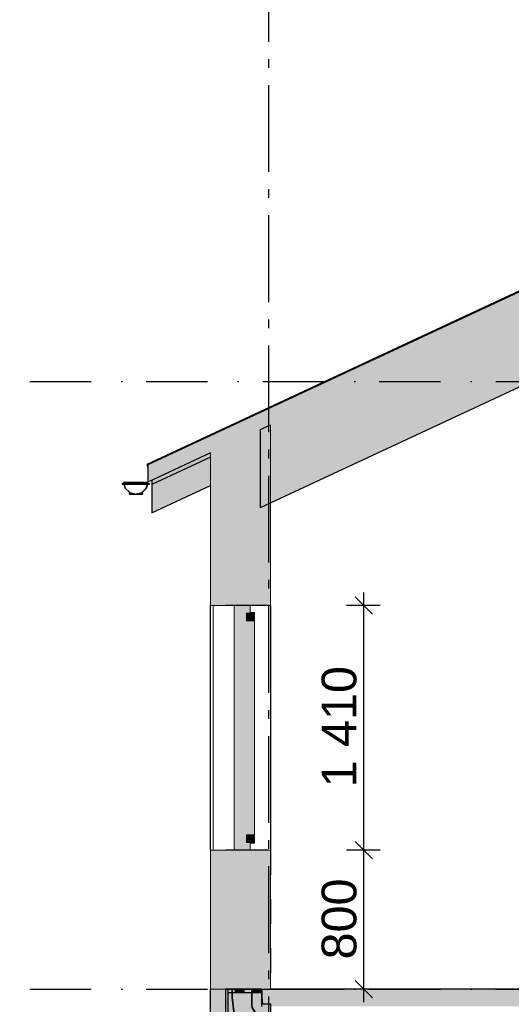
# Model space of a CAD drawing. Header units: millimetres. Extents: x 165469 to 198610573, y -6480348228 to 105421.
# Tile 5 of 41: x 174843947 to 174846776, y -6480306694 to -6480301022. Entities that reach past the tile are written whole.
import ezdxf
from ezdxf.enums import TextEntityAlignment as Align

# ---------------------------------------------------------------- set-up
doc = ezdxf.new("R2010")
doc.units = ezdxf.units.MM
doc.header["$LTSCALE"] = 0.5
doc.header["$MEASUREMENT"] = 0
for name, pattern in [('Akselinje', [1500, 1000, -200, 100, -200]), ('PLINE', [0]), ('Prikk & stiplet', [1340.555525, 705.555534, -352.777767, 0, -282.222223]), ('Små Stiplet', [564.444444, 282.222222, -282.222222])]:
    doc.linetypes.add(name, pattern=pattern)
for name, color, linetype in [('0(Nye konstruksjoner)', 7, 'Continuous'), ('23-- Yttervegger (Skravur)(Nye konstruksjoner)', 7, 'Continuous'), ('23-- Yttervegger(Nye konstruksjoner)', 7, 'Continuous'), ('231- Bærende yttervegger(Nye konstruksjoner)', 7, 'Continuous'), ('244- Vinduer_ dører_ foldevegger(Nye konstruksjoner)', 7, 'Continuous'), ('25-- Dekker (Skravur)(Nye konstruksjoner)', 7, 'Continuous'), ('25-- Dekker(Nye konstruksjoner)', 7, 'Continuous'), ('251- Frittbærende dekker (Skravur)(Nye konstruksjoner)', 7, 'Continuous'), ('251- Frittbærende dekker(Nye konstruksjoner)', 7, 'Continuous'), ('26-- Yttertak (Skravur)(Nye konstruksjoner)', 7, 'Continuous'), ('26-- Yttertak(Nye konstruksjoner)', 7, 'Continuous'), ('269- Andre deler av yttertak(Nye konstruksjoner)', 7, 'Continuous'), ('71-- Bearbeidet terreng(Nye konstruksjoner)', 7, 'Continuous'), ('82-- Modullinjer(Nye konstruksjoner)', 7, 'Continuous'), ('842-M___1_100 Målsetting bygning(Nye konstruksjoner)', 7, 'Continuous')]:
    doc.layers.add(name, color=color, linetype=linetype)
for name, color, linetype, lineweight in [('234- Vinduer_ dører_ porter(Nye konstruksjoner)', 7, 'Continuous', 0), ('235- Utvendig kledning og overflate(Nye konstruksjoner)', 7, 'Continuous', 0), ('236- Innvendig kledning og overflate(Nye konstruksjoner)', 7, 'Continuous', 0)]:
    doc.layers.add(name, color=color, linetype=linetype, lineweight=lineweight)
doc.styles.add('GENERATED_STYLE_1', font='arial.ttf')
doc.styles.add('GENERATED_STYLE_2', font='arial.ttf')
doc.dimstyles.new('GENERATED_STYLE__2', dxfattribs={"dimtxt": 200, "dimasz": 95, "dimexe": 0.18, "dimexo": 1000, "dimgap": 0, "dimtad": 1, "dimdec": 0, "dimzin": 0, "dimdsep": 46, "dimtxsty": 'GENERATED_STYLE_1', "dimblk": 'ARROWHEAD_6', "dimblk1": 'ARROWHEAD_6', "dimblk2": 'ARROWHEAD_6', "dimcen": 0.09, "dimclrd": 256, "dimclre": 256, "dimclrt": 256, "dimadec": 1, "dimazin": 0, "dimtfac": 1, "dimtdec": 4, "dimtmove": 0, "dimatfit": 3, "dimfxl": 1, "dimtolj": 1, "dimtzin": 0, "dimarcsym": 0})

# ---------------------------------------------------------------- blocks, each defined once
blk = doc.blocks.new('*X3', base_point=(168699949.2, -6480347906.2))
at = {"layer": '235- Utvendig kledning og overflate(Nye konstruksjoner)', "linetype": 'PLINE'}
for p, q in [((174845061.2, -6480304396.2), (174845061.2, -6480305806.2)), ((174845061.2, -6480305806.2), (174845061.2, -6480304396.2)), ((174845181.2, -6480304396.2), (174845181.2, -6480305806.2)), ((174845181.2, -6480305806.2), (174845181.2, -6480304396.2))]:
    blk.add_line(p, q, dxfattribs=at)
blk = doc.blocks.new('Standard grid marker[2]_3', base_point=(174845378.5, -6480291448.8))
at = {"layer": '82-- Modullinjer(Nye konstruksjoner)', "linetype": 'Akselinje'}
blk.add_line((174845378.5, -6480291648.8), (174845378.5, -6480311206.2), dxfattribs=at)
at = {"layer": '82-- Modullinjer(Nye konstruksjoner)', "style": 'GENERATED_STYLE_2'}
for tag, p in [('AC_MarkerText_1_0', (174845378.5, -6480290773.8)), ('AC_MarkerText_1_1', (174845378.5, -6480311731.3))]:
    blk.add_attdef(tag, text='', height=350, rotation=360, dxfattribs=at).set_placement(p, align=Align.TOP_CENTER)
blk = doc.blocks.new('*D76', base_point=(168699949.2, -6480347906.2))
at = {"layer": '842-M___1_100 Målsetting bygning(Nye konstruksjoner)', "linetype": 'PLINE'}
for p, q in [((174845877.8, -6480305756.2), (174845977.8, -6480305856.2)), ((174846021.6, -6480305806.2), (174845827.8, -6480305806.2)), ((174845927.8, -6480306606.2), (174845927.8, -6480305806.2)), ((174845877.8, -6480306556.2), (174845977.8, -6480306656.2)), ((174846021.6, -6480306606.2), (174845827.8, -6480306606.2)), ((174845927.8, -6480306681.2), (174845927.8, -6480306606.2))]:
    blk.add_line(p, q, dxfattribs=at)
at = {"layer": '842-M___1_100 Målsetting bygning(Nye konstruksjoner)', "insert": (174845887.8, -6480306435.1), "char_height": 200, "attachment_point": 7, "rotation": 90, "style": 'GENERATED_STYLE_1'}
blk.add_mtext('\\A1;{\\pql;\\fArial|b0|i0|c0|p0;\\W1.000000;800}', dxfattribs=at)
blk = doc.blocks.new('ARROWHEAD_6')
at = {"linetype": 'Continuous'}
for p, q in [((0, 0), (-1, 0)), ((-0.5, -0.5), (0.5, 0.5))]:
    blk.add_line(p, q, dxfattribs=at)
blk = doc.blocks.new('*D77', base_point=(168699949.2, -6480347906.2))
at = {"layer": '842-M___1_100 Målsetting bygning(Nye konstruksjoner)', "linetype": 'PLINE'}
for p, q in [((174845977.8, -6480304446.2), (174845877.8, -6480304346.2)), ((174845927.8, -6480304396.2), (174845927.8, -6480304321.2)), ((174846021.6, -6480304396.2), (174845827.8, -6480304396.2)), ((174845927.8, -6480305806.2), (174845927.8, -6480304396.2)), ((174845877.8, -6480305756.2), (174845977.8, -6480305856.2)), ((174846021.6, -6480305806.2), (174845827.8, -6480305806.2))]:
    blk.add_line(p, q, dxfattribs=at)
at = {"layer": '842-M___1_100 Målsetting bygning(Nye konstruksjoner)', "insert": (174845887.8, -6480305444.4), "char_height": 200, "attachment_point": 7, "rotation": 90, "style": 'GENERATED_STYLE_1'}
blk.add_mtext('\\A1;{\\pql;\\fArial|b0|i0|c0|p0;\\W1.000000;1\xa0410}', dxfattribs=at)

msp = doc.modelspace()

# ---------------------------------------------------------------- hatches: boundary and pattern name
at = {"layer": '0(Nye konstruksjoner)', "linetype": 'Continuous'}
for points in [[(174844615.6, -6480303755.4), (174844615.7, -6480303755.4), (174844650.7, -6480303746.1), (174844653.2, -6480303743.6), (174844653.2, -6480303743.6), (174844676.3, -6480303720.5), (174844676.1, -6480303720.5), (174844650.5, -6480303746.1)], [(174844615.6, -6480303755.4), (174844615.7, -6480303755.4), (174844650.7, -6480303746.1), (174844653.2, -6480303743.6), (174844653.2, -6480303743.6), (174844676.3, -6480303720.5), (174844676.1, -6480303720.5), (174844650.5, -6480303746.1)], [(174844682.5, -6480303697), (174844676.2, -6480303720.5), (174844676.3, -6480303720.5), (174844682.6, -6480303697)], [(174844682.5, -6480303697), (174844676.2, -6480303720.5), (174844676.3, -6480303720.5), (174844682.6, -6480303697)], [(174844685.6, -6480303685.5), (174844683.6, -6480303693), (174844683.7, -6480303693), (174844685.7, -6480303685.5)], [(174844685.6, -6480303685.5), (174844683.6, -6480303693), (174844683.7, -6480303693), (174844685.7, -6480303685.5)], [(174844578.2, -6480303755.5), (174844583.2, -6480303755.5), (174844583.2, -6480303746.8), (174844580.5, -6480303746.1), (174844578.2, -6480303743.7)], [(174844578.2, -6480303755.5), (174844583.2, -6480303755.5), (174844583.2, -6480303746.8), (174844580.5, -6480303746.1), (174844578.2, -6480303743.7)], [(174844583.2, -6480303755.5), (174844596.9, -6480303755.5), (174844596.9, -6480303750.5), (174844583.2, -6480303746.8)], [(174844583.2, -6480303755.5), (174844596.9, -6480303755.5), (174844596.9, -6480303750.5), (174844583.2, -6480303746.8)], [(174844596.9, -6480303755.5), (174844615.5, -6480303755.5), (174844596.9, -6480303750.5)], [(174844596.9, -6480303755.5), (174844615.5, -6480303755.5), (174844596.9, -6480303750.5)], [(174844615.5, -6480303755.5), (174844615.7, -6480303755.5), (174844615.6, -6480303755.4)], [(174844615.5, -6480303755.5), (174844615.7, -6480303755.5), (174844615.6, -6480303755.4)], [(174844634.4, -6480303750.4), (174844615.7, -6480303755.5), (174844634.4, -6480303755.5)], [(174844634.4, -6480303750.4), (174844615.7, -6480303755.5), (174844634.4, -6480303755.5)], [(174844634.4, -6480303750.4), (174844634.4, -6480303755.5), (174844648.1, -6480303755.5), (174844648.1, -6480303746.8)], [(174844634.4, -6480303750.4), (174844634.4, -6480303755.5), (174844648.1, -6480303755.5), (174844648.1, -6480303746.8)], [(174844648.1, -6480303746.8), (174844648.1, -6480303755.5), (174844653.2, -6480303755.5), (174844653.2, -6480303743.6), (174844650.7, -6480303746.1)], [(174844648.1, -6480303746.8), (174844648.1, -6480303755.5), (174844653.2, -6480303755.5), (174844653.2, -6480303743.6), (174844650.7, -6480303746.1)]]:
    msp.add_hatch(color=256, dxfattribs=at).paths.add_polyline_path(points)
at = {"layer": '23-- Yttervegger (Skravur)(Nye konstruksjoner)', "linetype": 'Continuous'}
for points in [[(174845132.5, -6480304396.2), (174845182.5, -6480304396.2), (174845330.5, -6480304396.2), (174845330.5, -6480303384.7), (174845132.5, -6480303477)], [(174845378.5, -6480303362.3), (174845330.5, -6480303384.7), (174845330.5, -6480304396.2), (174845378.5, -6480304396.2)], [(174845378.5, -6480303362.3), (174845378.5, -6480304396.2), (174845391.5, -6480304396.2), (174845391.5, -6480303356.3)], [(174845100.5, -6480303491.9), (174845064.5, -6480303508.7), (174845064.5, -6480304396.2), (174845100.5, -6480304396.2)], [(174845123.5, -6480303481.2), (174845100.5, -6480303491.9), (174845100.5, -6480304396.2), (174845123.5, -6480304396.2)], [(174845132.5, -6480303477), (174845123.5, -6480303481.2), (174845123.5, -6480304396.2), (174845132.5, -6480304396.2)], [(174845064.5, -6480303508.7), (174845045.5, -6480303517.6), (174845045.5, -6480304396.2), (174845064.5, -6480304396.2)], [(174845274.5, -6480304437.2), (174845274.5, -6480304396.2), (174845182.5, -6480304396.2), (174845182.5, -6480304462.2), (174845249.5, -6480304462.2), (174845249.5, -6480304437.2)], [(174845182.5, -6480304462.2), (174845182.5, -6480305740.2), (174845249.5, -6480305740.2), (174845249.5, -6480304462.2)], [(174845249.5, -6480304487.2), (174845299.5, -6480304487.2), (174845299.5, -6480304437.2), (174845249.5, -6480304437.2)], [(174845249.5, -6480305715.2), (174845299.5, -6480305715.2), (174845299.5, -6480304487.2), (174845249.5, -6480304487.2)], [(174845249.5, -6480305715.2), (174845249.5, -6480305765.2), (174845299.5, -6480305765.2), (174845299.5, -6480305715.2)], [(174845182.5, -6480305740.2), (174845182.5, -6480305806.2), (174845274.5, -6480305806.2), (174845274.5, -6480305765.2), (174845249.5, -6480305765.2), (174845249.5, -6480305740.2)], [(174845045.5, -6480306606.3), (174845064.5, -6480306606.3), (174845064.5, -6480305806.2), (174845045.5, -6480305806.2)], [(174845064.5, -6480306606.3), (174845100.5, -6480306606.3), (174845100.5, -6480305806.2), (174845064.5, -6480305806.2)], [(174845100.5, -6480306606.3), (174845123.5, -6480306606.3), (174845123.5, -6480305806.2), (174845100.5, -6480305806.2)], [(174845123.5, -6480306606.3), (174845132.5, -6480306606.3), (174845132.5, -6480305806.2), (174845123.5, -6480305806.2)], [(174845182.5, -6480305806.2), (174845132.5, -6480305806.2), (174845132.5, -6480306606.3), (174845330.5, -6480306606.3), (174845330.5, -6480305806.2)], [(174845378.5, -6480305806.2), (174845330.5, -6480305806.2), (174845330.5, -6480306606.3), (174845378.5, -6480306606.3)], [(174845378.5, -6480306606.3), (174845391.5, -6480306606.3), (174845391.5, -6480305806.2), (174845378.5, -6480305806.2)]]:
    msp.add_hatch(color=256, dxfattribs=at).paths.add_polyline_path(points)
at = {"layer": '231- Bærende yttervegger(Nye konstruksjoner)', "linetype": 'Continuous'}
for points in [[(174845045.5, -6480306917.8), (174845145.5, -6480306896.6), (174845145.5, -6480306606.3), (174845045.5, -6480306606.3)], [(174845045.5, -6480306917.8), (174845145.5, -6480306896.6), (174845145.5, -6480306606.3), (174845045.5, -6480306606.3)], [(174845186.5, -6480306606.3), (174845186.5, -6480306626.3), (174845236.5, -6480306626.3), (174845236.5, -6480306606.3)], [(174845186.5, -6480306606.3), (174845186.5, -6480306626.3), (174845236.5, -6480306626.3), (174845236.5, -6480306606.3)], [(174845286.5, -6480306606.3), (174845286.5, -6480306626.3), (174845336.5, -6480306626.3), (174845336.5, -6480306606.3)], [(174845286.5, -6480306606.3), (174845286.5, -6480306626.3), (174845336.5, -6480306626.3), (174845336.5, -6480306606.3)]]:
    msp.add_hatch(color=256, dxfattribs=at).paths.add_polyline_path(points)
at = {"layer": '25-- Dekker (Skravur)(Nye konstruksjoner)', "linetype": 'Continuous'}
for points in [[(174845170.9, -6480306654.3), (174845186.8, -6480306798.5), (174845186.8, -6480306906.3), (174845133, -6480306906.3), (174845133, -6480306606.3), (174845170.9, -6480306606.3)], [(174845170.9, -6480306654.3), (174845170.9, -6480306606.3), (174845282.5, -6480306606.3), (174845282.7, -6480306696.5), (174845285.2, -6480306711.3), (174845299.6, -6480306736.5), (174845319.8, -6480306756.7), (174845331.4, -6480306783.1), (174845338.6, -6480306804.7), (174845338.6, -6480306906.3), (174845186.8, -6480306906.3), (174845186.8, -6480306798.5)], [(174845389.8, -6480306906.3), (174845338.6, -6480306906.3), (174845338.6, -6480306804.7), (174845331.4, -6480306783.1), (174845319.8, -6480306756.7), (174845299.6, -6480306736.5), (174845285.2, -6480306711.3), (174845282.7, -6480306696.5), (174845282.5, -6480306606.3), (174845340.4, -6480306606.3), (174845340.4, -6480306654.3), (174845345.2, -6480306690.3), (174845389.8, -6480306690.3)]]:
    msp.add_hatch(color=256, dxfattribs=at).paths.add_polyline_path(points)
at = {"layer": '25-- Dekker(Nye konstruksjoner)', "linetype": 'Continuous'}
msp.add_hatch(color=256, dxfattribs=at).paths.add_polyline_path([(174845338.5, -6480306626.3), (174845145.5, -6480306626.3), (174845145.5, -6480306826.3), (174845389.5, -6480306826.3), (174845389.5, -6480306706.3), (174845338.5, -6480306706.3)])
msp.add_hatch(color=256, dxfattribs=at).paths.add_polyline_path([(174845338.5, -6480306626.3), (174845145.5, -6480306626.3), (174845145.5, -6480306826.3), (174845389.5, -6480306826.3), (174845389.5, -6480306706.3), (174845338.5, -6480306706.3)])
at = {"layer": '251- Frittbærende dekker (Skravur)(Nye konstruksjoner)', "linetype": 'Continuous'}
msp.add_hatch(color=256, dxfattribs=at).paths.add_polyline_path([(174845338.5, -6480306606.3), (174845338.5, -6480306706.3), (174850641.5, -6480306706.3), (174850641.5, -6480306606.3)])
at = {"layer": '26-- Yttertak (Skravur)(Nye konstruksjoner)', "linetype": 'Continuous'}
for points in [[(174844685.5, -6480303585.5), (174844685.5, -6480303685.5), (174852928.5, -6480299841.7), (174852928.5, -6480299741.7)], [(174845391.5, -6480303356.3), (174845391.5, -6480303806.3), (174852928.5, -6480300291.7), (174852928.5, -6480299841.7)]]:
    msp.add_hatch(color=256, dxfattribs=at).paths.add_polyline_path(points)
at = {"layer": '269- Andre deler av yttertak(Nye konstruksjoner)', "linetype": 'Continuous'}
for points in [[(174844678.4, -6480303583.6), (174844685.5, -6480303598.8), (174844685.5, -6480303585.5), (174852928.5, -6480299741.7), (174852946.6, -6480299750.1), (174852950.7, -6480299748.2), (174852950.7, -6480299726.2)], [(174844678.4, -6480303583.6), (174844685.5, -6480303598.8), (174844685.5, -6480303585.5), (174852928.5, -6480299741.7), (174852946.6, -6480299750.1), (174852950.7, -6480299748.2), (174852950.7, -6480299726.2)], [(174844707.7, -6480303675.1), (174844707.7, -6480303700.1), (174845045.5, -6480303542.6), (174845045.5, -6480303517.6)], [(174844707.7, -6480303675.1), (174844707.7, -6480303700.1), (174845045.5, -6480303542.6), (174845045.5, -6480303517.6)], [(174844707.7, -6480303863.4), (174845045.5, -6480303705.9), (174845045.5, -6480303542.6), (174844707.7, -6480303700.1)], [(174844707.7, -6480303863.4), (174845045.5, -6480303705.9), (174845045.5, -6480303542.6), (174844707.7, -6480303700.1)]]:
    msp.add_hatch(color=256, dxfattribs=at).paths.add_polyline_path(points)

# ---------------------------------------------------------------- linework, layer by layer
at = {"linetype": 'Prikk & stiplet'}
for p, q in [((174840653.6, -6480303106.2), (174865311.5, -6480303106.2)), ((174840653.6, -6480306606.3), (174865311.5, -6480306606.3))]:
    msp.add_line(p, q, dxfattribs=at)
at = {"layer": '0(Nye konstruksjoner)', "linetype": 'PLINE'}
for p, q in [((174844537.7, -6480303693), (174844537.7, -6480303697)), ((174844537.7, -6480303693), (174844693.7, -6480303693)), ((174844537.7, -6480303697), (174844693.7, -6480303697)), ((174844547.5, -6480303693), (174844545.5, -6480303685.5)), ((174844545.5, -6480303685.5), (174844615.5, -6480303685.5)), ((174844545.5, -6480303685.5), (174844554.9, -6480303720.5)), ((174844545.5, -6480303685.5), (174844545.5, -6480303685.5)), ((174844554.9, -6480303720.5), (174844548.6, -6480303697)), ((174844580.5, -6480303746.1), (174844554.9, -6480303720.5)), ((174844554.9, -6480303720.5), (174844580.5, -6480303746.1)), ((174844615.5, -6480303685.5), (174844685.5, -6480303685.5)), ((174844676.1, -6480303720.5), (174844650.5, -6480303746.1)), ((174844650.5, -6480303746.1), (174844676.1, -6480303720.5)), ((174844676.3, -6480303720.5), (174844653.2, -6480303743.6)), ((174844676.1, -6480303720.5), (174844685.5, -6480303685.5)), ((174844682.4, -6480303697), (174844676.1, -6480303720.5)), ((174844676.1, -6480303720.5), (174844676.2, -6480303720.5)), ((174844676.2, -6480303720.5), (174844676.3, -6480303720.5)), ((174844682.6, -6480303697), (174844676.3, -6480303720.5)), ((174844685.5, -6480303685.5), (174844683.5, -6480303693)), ((174844685.7, -6480303685.5), (174844683.7, -6480303693)), ((174844685.5, -6480303685.5), (174844685.6, -6480303685.5)), ((174844685.6, -6480303685.5), (174844685.7, -6480303685.5)), ((174844693.7, -6480303693), (174844693.7, -6480303697)), ((174844578.2, -6480303743.7), (174844578.2, -6480303755.5)), ((174844578.2, -6480303755.5), (174844583.2, -6480303755.5)), ((174844580.5, -6480303746.1), (174844615.5, -6480303755.5)), ((174844583.2, -6480303755.5), (174844596.9, -6480303755.5)), ((174844596.9, -6480303755.5), (174844615.5, -6480303755.5)), ((174844615.5, -6480303755.5), (174844650.5, -6480303746.1)), ((174844615.5, -6480303755.5), (174844615.5, -6480303755.4)), ((174844615.5, -6480303755.5), (174844615.6, -6480303755.5)), ((174844615.7, -6480303755.5), (174844615.6, -6480303755.4)), ((174844615.6, -6480303755.5), (174844615.7, -6480303755.5)), ((174844634.4, -6480303750.4), (174844615.7, -6480303755.5)), ((174844615.7, -6480303755.4), (174844615.7, -6480303755.4)), ((174844615.7, -6480303755.5), (174844615.7, -6480303755.5)), ((174844615.7, -6480303755.5), (174844634.4, -6480303755.5)), ((174844648.1, -6480303746.8), (174844634.4, -6480303750.4)), ((174844634.4, -6480303755.5), (174844648.1, -6480303755.5)), ((174844650.7, -6480303746.1), (174844648.1, -6480303746.8)), ((174844648.1, -6480303755.5), (174844653.2, -6480303755.5)), ((174844650.5, -6480303746.1), (174844650.5, -6480303746.1)), ((174844650.5, -6480303746.1), (174844650.6, -6480303746.1)), ((174844650.6, -6480303746.1), (174844650.7, -6480303746.1)), ((174844653.2, -6480303743.6), (174844650.7, -6480303746.1)), ((174844653.2, -6480303743.6), (174844653.2, -6480303755.5))]:
    msp.add_line(p, q, dxfattribs=at)
at = {"layer": '23-- Yttervegger(Nye konstruksjoner)', "linetype": 'PLINE', "flags": 128}
for points in [[(174845378.5, -6480303362.3), (174845330.5, -6480303384.7), (174845330.4, -6480303384.7)], [(174845378.5, -6480304396.2), (174845330.5, -6480304396.2), (174845274.5, -6480304396.2), (174845182.5, -6480304396.2), (174845132.5, -6480304396.2)], [(174845378.5, -6480305806.2), (174845330.5, -6480305806.2), (174845274.5, -6480305806.2), (174845182.5, -6480305806.2), (174845132.5, -6480305806.2)], [(174845338.5, -6480306606.3), (174845330.5, -6480306606.3), (174845132.5, -6480306606.3)]]:
    msp.add_lwpolyline(points, dxfattribs=at)
at = {"layer": '231- Bærende yttervegger(Nye konstruksjoner)', "linetype": 'PLINE'}
for p, q in [((174845045.5, -6480306917.8), (174845045.5, -6480306606.3)), ((174845145.5, -6480306606.3), (174845145.5, -6480306896.6)), ((174845186.5, -6480306606.3), (174845186.5, -6480306626.3)), ((174845236.5, -6480306606.3), (174845236.5, -6480306626.3)), ((174845286.5, -6480306606.3), (174845286.5, -6480306626.3)), ((174845336.5, -6480306606.3), (174845336.5, -6480306626.3))]:
    msp.add_line(p, q, dxfattribs=at)
at = {"layer": '234- Vinduer_ dører_ porter(Nye konstruksjoner)', "linetype": 'PLINE'}
for p, q in [((174845274.5, -6480304396.2), (174845274.5, -6480304437.2)), ((174845299.5, -6480304437.2), (174845274.5, -6480304437.2)), ((174845274.5, -6480305765.2), (174845274.5, -6480305806.2)), ((174845299.5, -6480305765.2), (174845274.5, -6480305765.2))]:
    msp.add_line(p, q, dxfattribs=at)
at = {"layer": '234- Vinduer_ dører_ porter(Nye konstruksjoner)', "linetype": 'PLINE', "flags": 128}
for points in [[(174845182.5, -6480304396.2), (174845182.5, -6480304462.2), (174845182.5, -6480305740.2), (174845182.5, -6480305806.2)], [(174845299.5, -6480304437.2), (174845299.5, -6480304487.2), (174845299.5, -6480305715.2), (174845299.5, -6480305765.2)]]:
    msp.add_lwpolyline(points, dxfattribs=at)
at = {"layer": '235- Utvendig kledning og overflate(Nye konstruksjoner)', "linetype": 'PLINE'}
for p, q in [((174845045.5, -6480303517.6), (174845045.5, -6480304396.2)), ((174845045.5, -6480305806.2), (174845045.5, -6480306606.3))]:
    msp.add_line(p, q, dxfattribs=at)
at = {"layer": '235- Utvendig kledning og overflate(Nye konstruksjoner)', "linetype": 'PLINE', "flags": 128}
for points in [[(174845132.5, -6480304396.2), (174845123.5, -6480304396.2), (174845100.5, -6480304396.2), (174845064.5, -6480304396.2), (174845045.5, -6480304396.2)], [(174845132.5, -6480305806.2), (174845123.5, -6480305806.2), (174845100.5, -6480305806.2), (174845064.5, -6480305806.2), (174845045.5, -6480305806.2)], [(174845132.5, -6480306606.3), (174845123.5, -6480306606.3), (174845100.5, -6480306606.3), (174845064.5, -6480306606.3), (174845045.5, -6480306606.3)]]:
    msp.add_lwpolyline(points, dxfattribs=at)
at = {"layer": '236- Innvendig kledning og overflate(Nye konstruksjoner)', "linetype": 'PLINE'}
for p, q in [((174845391.5, -6480303356.2), (174845378.5, -6480303362.3)), ((174845391.5, -6480303356.2), (174845391.5, -6480304396.2)), ((174845391.5, -6480304396.2), (174845378.5, -6480304396.2)), ((174845391.5, -6480305806.2), (174845378.5, -6480305806.2)), ((174845391.5, -6480305806.2), (174845391.5, -6480306606.3))]:
    msp.add_line(p, q, dxfattribs=at)
at = {"layer": '244- Vinduer_ dører_ foldevegger(Nye konstruksjoner)', "linetype": 'PLINE'}
for p, q in [((174845045.5, -6480305806.2), (174845045.5, -6480304396.2)), ((174845391.5, -6480304396.2), (174845391.5, -6480305806.2))]:
    msp.add_line(p, q, dxfattribs=at)
at = {"layer": '25-- Dekker (Skravur)(Nye konstruksjoner)', "linetype": 'PLINE', "flags": 128}
for points in [[(174845170.9, -6480306654.3), (174845186.8, -6480306798.5), (174845186.8, -6480306906.3), (174845133, -6480306906.3), (174845133, -6480306606.3), (174845170.9, -6480306606.3)], [(174845170.9, -6480306654.3), (174845170.9, -6480306606.3), (174845282.5, -6480306606.3), (174845282.7, -6480306696.5), (174845285.2, -6480306711.3), (174845299.6, -6480306736.5), (174845319.8, -6480306756.7), (174845331.4, -6480306783.1), (174845338.6, -6480306804.7), (174845338.6, -6480306906.3), (174845186.8, -6480306906.3), (174845186.8, -6480306798.5)], [(174845389.8, -6480306906.3), (174845338.6, -6480306906.3), (174845338.6, -6480306804.7), (174845331.4, -6480306783.1), (174845319.8, -6480306756.7), (174845299.6, -6480306736.5), (174845285.2, -6480306711.3), (174845282.7, -6480306696.5), (174845282.5, -6480306606.3), (174845340.4, -6480306606.3), (174845340.4, -6480306654.3), (174845345.2, -6480306690.3), (174845389.8, -6480306690.3)]]:
    msp.add_lwpolyline(points, close=True, dxfattribs=at)
at = {"layer": '25-- Dekker(Nye konstruksjoner)', "linetype": 'PLINE'}
msp.add_line((174845145.5, -6480306626.3), (174845338.5, -6480306626.3), dxfattribs=at)
at = {"layer": '251- Frittbærende dekker(Nye konstruksjoner)', "linetype": 'PLINE'}
for p, q in [((174845338.5, -6480306606.3), (174845338.5, -6480306706.3)), ((174850641.5, -6480306606.3), (174845391.5, -6480306606.3))]:
    msp.add_line(p, q, dxfattribs=at)
at = {"layer": '26-- Yttertak(Nye konstruksjoner)', "linetype": 'PLINE'}
for p, q in [((174852928.5, -6480299741.7), (174844685.5, -6480303585.5)), ((174850641.5, -6480301358.1), (174845330.4, -6480303834.7)), ((174845330.4, -6480303384.7), (174845330.4, -6480303834.7)), ((174845045.5, -6480303517.6), (174844685.5, -6480303685.5)), ((174844685.5, -6480303585.5), (174844685.5, -6480303685.5))]:
    msp.add_line(p, q, dxfattribs=at)
at = {"layer": '269- Andre deler av yttertak(Nye konstruksjoner)', "linetype": 'PLINE'}
for p, q in [((174852950.7, -6480299726.2), (174844678.4, -6480303583.6)), ((174845045.5, -6480303542.6), (174844707.7, -6480303700.1)), ((174844678.4, -6480303583.6), (174844685.5, -6480303598.8)), ((174844707.7, -6480303675.1), (174844707.7, -6480303700.1)), ((174844707.7, -6480303700.1), (174844707.7, -6480303863.4)), ((174844707.7, -6480303863.4), (174845045.5, -6480303705.9))]:
    msp.add_line(p, q, dxfattribs=at)
at = {"layer": '71-- Bearbeidet terreng(Nye konstruksjoner)', "linetype": 'Små Stiplet'}
for p, q in [((174845391.5, -6480305806.2), (174845391.5, -6480306606.3)), ((174845391.5, -6480306606.3), (174846358.4, -6480306606.3))]:
    msp.add_line(p, q, dxfattribs=at)

# ---------------------------------------------------------------- block references
at = {"layer": '23-- Yttervegger(Nye konstruksjoner)'}
msp.add_blockref('*X3', (168699949.2, -6480347906.2), dxfattribs=at)
at = {"layer": '82-- Modullinjer(Nye konstruksjoner)', "linetype": 'PLINE'}
msp.add_blockref('Standard grid marker[2]_3', (174845378.5, -6480291448.8), dxfattribs=at)

# ---------------------------------------------------------------- dimensions: what is measured, and where the dimension line sits
at = {"layer": '842-M___1_100 Målsetting bygning(Nye konstruksjoner)', "linetype": 'Continuous'}
for base, p1, p2, picture, middle in [((174845927.8, -6480304396.2), (174845391.5, -6480305806.2), (174845391.5, -6480304396.2), '*D77', (174845787.8, -6480305101.4)), ((174845927.8, -6480305806.2), (174845378.5, -6480306606.3), (174845391.5, -6480305806.2), '*D76', (174845787.8, -6480306206.8))]:
    dim = msp.add_linear_dim(base=base, p1=p1, p2=p2, angle=90, dimstyle='GENERATED_STYLE__2', dxfattribs=at)
    dim.commit()
    dim.dimension.update_dxf_attribs({"geometry": picture, "text_midpoint": middle, "dimtype": 160, "text_rotation": 90})

doc.saveas('drawing.dxf')
